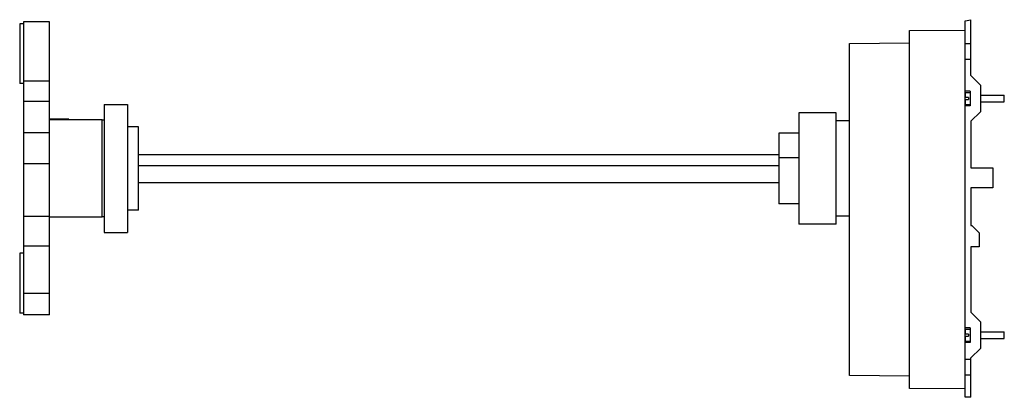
# Model space of a CAD drawing. Header units: millimetres. Extents: x 82 to 659, y 405 to 626.
import ezdxf

# ---------------------------------------------------------------- set-up
doc = ezdxf.new("R2010")
doc.units = ezdxf.units.MM
doc.header["$LTSCALE"] = 67.149547
doc.layers.add('00_COMPONENTS_1', color=7, linetype='CONTINUOUS')

msp = doc.modelspace()

# ---------------------------------------------------------------- linework, layer by layer
at = {"layer": '00_COMPONENTS_1', "color": 7, "linetype": 'Continuous'}
for p, q in [((82.38, 623.2), (82.38, 588.2)), ((84.68, 623.2), (82.38, 623.2)), ((84.68, 624.32), (84.68, 452.75)), ((99.88, 624.32), (84.68, 624.32)), ((99.88, 452.75), (99.88, 624.32)), ((635.6, 624.96), (639, 625.55)), ((635.6, 404.58), (635.6, 624.96)), ((639, 592.83), (639, 625.55)), ((603.1, 619.21), (635.6, 619.49)), ((603.1, 409.77), (603.1, 619.21)), ((568.1, 611.68), (603.1, 611.99)), ((568.1, 417.29), (568.1, 611.68)), ((639, 611.46), (635.6, 611.46)), ((639, 602.23), (635.6, 602.23)), ((84.68, 588.2), (82.38, 588.2)), ((99.88, 589.58), (84.68, 589.58)), ((639, 592.83), (644.6, 587.23)), ((638.6, 583.73), (635.6, 583.73)), ((635.7, 582.98), (638.6, 582.98)), ((635.7, 582.98), (635.7, 580.08)), ((638.6, 583.73), (638.6, 575.23)), ((644.6, 587.23), (644.6, 571.73)), ((99.88, 577.65), (84.68, 577.65)), ((637.6, 580.08), (635.7, 580.08)), ((635.7, 578.88), (637.6, 578.88)), ((635.7, 578.88), (635.7, 575.98)), ((637.6, 580.08), (637.6, 578.88)), ((644.6, 581.48), (658.6, 581.48)), ((644.6, 577.48), (658.6, 577.48)), ((658.6, 577.48), (658.6, 581.48)), ((131.9, 575.91), (131.9, 501.06)), ((131.9, 575.91), (145.55, 575.91)), ((145.55, 575.91), (145.55, 501.06)), ((560.2, 570.98), (538.3, 570.98)), ((538.3, 570.98), (538.3, 505.98)), ((560.2, 505.98), (560.2, 570.98)), ((638.6, 575.23), (635.6, 575.23)), ((635.7, 575.98), (638.6, 575.98)), ((644.6, 571.73), (639, 566.13)), ((111.2, 567.43), (99.88, 567.43)), ((130.6, 566.93), (99.88, 566.93)), ((111.2, 566.93), (111.2, 567.43)), ((130.6, 510.03), (130.6, 566.93)), ((131.9, 566.73), (130.6, 566.73)), ((568.1, 566.38), (560.2, 566.38)), ((639, 566.13), (639, 538.78)), ((84.68, 559.55), (99.88, 559.55)), ((151.95, 562.93), (145.55, 562.93)), ((151.95, 514.03), (151.95, 562.93)), ((538.3, 559.17), (526.6, 559.17)), ((526.6, 559.17), (526.6, 517.8)), ((151.95, 546.75), (526.6, 546.75)), ((526.6, 545), (538.3, 545)), ((99.88, 541.15), (84.68, 541.15)), ((151.95, 540.26), (526.6, 540.26)), ((639, 538.78), (651.9, 538.78)), ((651.9, 538.78), (651.9, 527.18)), ((151.95, 530.22), (526.6, 530.22)), ((651.9, 527.18), (639, 527.18)), ((639, 527.18), (639, 505.08)), ((151.95, 514.03), (145.55, 514.03)), ((538.3, 517.8), (526.6, 517.8)), ((99.88, 510.42), (84.68, 510.42)), ((130.6, 510.03), (99.88, 510.03)), ((131.9, 510.23), (130.6, 510.23)), ((568.1, 510.58), (560.2, 510.58)), ((560.2, 505.98), (538.3, 505.98)), ((639, 505.08), (639.6, 505.08)), ((639.6, 505.08), (643.9, 500.78)), ((131.9, 501.06), (145.55, 501.06)), ((643.9, 500.78), (643.9, 492.65)), ((99.88, 493.1), (84.68, 493.1)), ((643.9, 492.65), (639, 492.65)), ((639, 492.65), (639, 454.33)), ((82.38, 488.87), (82.38, 453.87)), ((84.68, 488.87), (82.38, 488.87)), ((99.88, 465.28), (84.68, 465.28)), ((84.68, 453.87), (82.38, 453.87)), ((99.88, 452.75), (84.68, 452.75)), ((639, 454.33), (644.6, 448.73)), ((638.6, 445.23), (635.6, 445.23)), ((635.7, 444.48), (638.6, 444.48)), ((635.7, 444.48), (635.7, 441.58)), ((638.6, 445.23), (638.6, 436.73)), ((644.6, 448.73), (644.6, 433.23)), ((637.6, 441.58), (635.7, 441.58)), ((635.7, 440.38), (637.6, 440.38)), ((635.7, 440.38), (635.7, 437.48)), ((637.6, 441.58), (637.6, 440.38)), ((644.6, 442.98), (658.6, 442.98)), ((644.6, 438.98), (658.6, 438.98)), ((658.6, 438.98), (658.6, 442.98)), ((638.6, 436.73), (635.6, 436.73)), ((635.7, 437.48), (638.6, 437.48)), ((644.6, 433.23), (639, 427.63)), ((639, 426.74), (635.6, 426.74)), ((639, 404.58), (639, 427.63)), ((603.1, 416.99), (568.1, 417.29)), ((639, 417.51), (635.6, 417.51)), ((635.6, 409.48), (603.1, 409.77)), ((639, 404.58), (635.6, 404.58))]:
    msp.add_line(p, q, dxfattribs=at)

doc.saveas('drawing.dxf')
